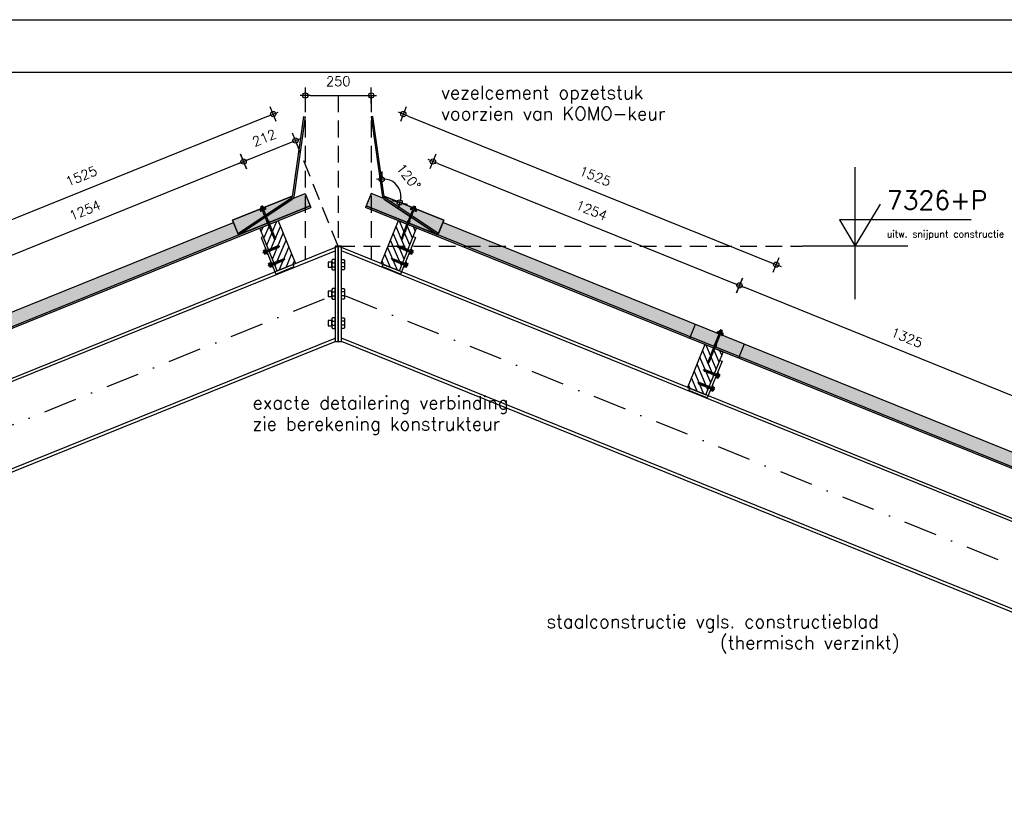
# Model space of a CAD drawing. Extents: x 0 to 38100, y 0 to 35640.
# Tile 31 of 42: x 11736 to 15469, y 32634 to 35640. Entities that reach past the tile are written whole.
import ezdxf
from ezdxf.enums import TextEntityAlignment as Align

# ---------------------------------------------------------------- set-up
doc = ezdxf.new("R2010")
doc.units = 0
doc.header["$LTSCALE"] = 20
doc.header["$PDMODE"] = 1
doc.header["$PDSIZE"] = -3
doc.linetypes.add('DASHDOT2', pattern=[12.7, 6.35, -3.175, 0, -3.175])
doc.linetypes.add('HIDDEN2', pattern=[4.7625, 3.175, -1.5875])
doc.layers.get('0').update_dxf_attribs({"linetype": 'CONTINUOUS'})
doc.layers.get('DEFPOINTS').update_dxf_attribs({"linetype": 'CONTINUOUS'})
for name, color, linetype in [('A--A27--_F123-_SOLID', 7, 'CONTINUOUS'), ('A--A28H-_F-2--', 9, 'CONTINUOUS'), ('A--L$2A-', 7, 'CONTINUOUS'), ('A--L$2A-_F123-', 1, 'CONTINUOUS'), ('A--L27--_F123-', 1, 'CONTINUOUS'), ('A--L28--', 7, 'CONTINUOUS'), ('A--L28--_F-23-', 7, 'CONTINUOUS'), ('A--L28H-_F-23-', 7, 'CONTINUOUS'), ('A--L28S-_F123-', 1, 'CONTINUOUS'), ('A--L47--', 7, 'CONTINUOUS'), ('A--L47--_F123-', 1, 'CONTINUOUS'), ('A--M$1A-_F123-_MAATV', 7, 'CONTINUOUS'), ('A--M$1A-_F123-_PEILM', 7, 'CONTINUOUS'), ('A--T$1A-_F123-_0_13MM', 8, 'CONTINUOUS'), ('A--T$1A-_F123-_0_18MM', 1, 'CONTINUOUS'), ('A--T$1A-_F123-_0_25MM', 2, 'CONTINUOUS'), ('A--T$1A-_F123-_0_35MM', 3, 'CONTINUOUS'), ('X--LR---_CP', 7, 'CONTINUOUS')]:
    doc.layers.add(name, color=color, linetype=linetype)
doc.styles.add('0_13', font='ROMANS.shx', dxfattribs={"height": 26})
doc.styles.add('0_25', font='ROMANS.shx', dxfattribs={"height": 50})
doc.styles.add('0_35', font='ROMANS.shx', dxfattribs={"height": 70})
doc.styles.add('MISO', font='ROMANS.shx')
doc.dimstyles.new('DLV18', dxfattribs={"dimscale": 20, "dimtxt": 1.8, "dimasz": 1, "dimexe": 0, "dimexo": 0, "dimgap": 0, "dimtad": 0, "dimdec": 0, "dimrnd": 1, "dimzin": 0, "dimtxsty": 'MISO', "dimblk1": '$DIMDLV', "dimblk2": '$DIMDLV', "dimsah": 1, "dimcen": 0, "dimse1": 1, "dimse2": 1, "dimclrd": 256, "dimclre": 256, "dimclrt": 1, "dimazin": 3, "dimtfac": 1, "dimtdec": 0, "dimtix": 1, "dimtmove": 0, "dimatfit": 3, "dimtvp": 1.5, "dimtolj": 1, "dimtzin": 0})

# ---------------------------------------------------------------- blocks, each defined once
blk = doc.blocks.new('$DIMDLV')
at = {"color": 0}
for p, q in [((-1, 0), (1, 0)), ((0, -1.5), (0, 1.5))]:
    blk.add_line(p, q, dxfattribs=at)
blk.add_circle((0, 0), 0.5, dxfattribs=at)
blk = doc.blocks.new('*D89')
at = {"layer": 'A--M$1A-_F123-_MAATV', "linetype": 'CONTINUOUS'}
blk.add_line((12678.2, 35274.7), (11301.3, 34718.4), dxfattribs=at)
at = {"layer": 'DEFPOINTS', "color": 0, "linetype": 'CONTINUOUS'}
for p in [(12818.5, 34980.8), (11282.8, 34710.9), (11404.5, 34409.5)]:
    blk.add_point(p, dxfattribs=at)
at = {"layer": 'A--M$1A-_F123-_MAATV', "linetype": 'CONTINUOUS', "xscale": 20, "yscale": 20, "zscale": 20}
for p, rotation in [((12696.8, 35282.2), 21.99999999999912), ((11282.8, 34710.9), 201.9999999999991)]:
    blk.add_blockref('$DIMDLV', p, dxfattribs=dict(at, rotation=rotation))
at = {"layer": 'A--M$1A-_F123-_MAATV', "color": 1, "linetype": 'CONTINUOUS', "insert": (11969.5, 35046.6), "char_height": 36, "attachment_point": 5, "rotation": 22, "style": 'MISO'}
blk.add_mtext('\\A1;1525', dxfattribs=at)
blk = doc.blocks.new('*D75')
at = {"layer": 'A--M$1A-_F123-_MAATV', "linetype": 'CONTINUOUS'}
blk.add_line((12566.1, 35094.6), (11440.9, 34639.9), dxfattribs=at)
at = {"layer": 'DEFPOINTS', "color": 0, "linetype": 'CONTINUOUS'}
for p in [(12681.1, 34863.3), (11422.3, 34632.4), (11518.8, 34393.7)]:
    blk.add_point(p, dxfattribs=at)
at = {"layer": 'A--M$1A-_F123-_MAATV', "linetype": 'CONTINUOUS', "xscale": 20, "yscale": 20, "zscale": 20}
for p, rotation in [((12584.7, 35102), 21.99999999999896), ((11422.3, 34632.4), 201.9999999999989)]:
    blk.add_blockref('$DIMDLV', p, dxfattribs=dict(at, rotation=rotation))
at = {"layer": 'A--M$1A-_F123-_MAATV', "color": 1, "linetype": 'CONTINUOUS', "insert": (11983.3, 34917.3), "char_height": 36, "attachment_point": 5, "rotation": 22, "style": 'MISO'}
blk.add_mtext('\\A1;1254', dxfattribs=at)
blk = doc.blocks.new('QD28001-')
at = {"layer": 'A--L28--_F-23-', "color": 8, "linetype": 'CONTINUOUS'}
for p, q in [((-3.8, -0.3), (-3.4, 0)), ((-3.4, 0), (3.4, 0)), ((3.4, 0), (3.8, -0.3)), ((-5, -8.1), (-11, -9.7)), ((-11, -10.7), (-11, -9.7)), ((-11, -9.7), (11, -9.7)), ((11, -10.7), (-11, -10.7)), ((-5.5, -7.3), (-4.5, -6.1)), ((-5, -8.1), (-5.5, -7.3)), ((5.5, -7.3), (-5.5, -7.3)), ((5, -8.1), (-5, -8.1)), ((-3.8, -4.8), (-3.8, -0.3)), ((3.8, -4.8), (-3.8, -4.8)), ((3.8, -4.8), (-3.8, -4.8)), ((-2.5, -59), (-2.5, -15.2)), ((-1.9, -4.8), (-1.9, -0.3)), ((1.9, -4.8), (1.9, -0.3)), ((2.5, -59), (2.5, -15.2)), ((3.8, -0.3), (3.8, -4.8)), ((4.5, -6.1), (5.5, -7.3)), ((5, -8.1), (5.5, -7.3)), ((11, -9.7), (5, -8.1)), ((11, -10.7), (11, -9.7)), ((-2.5, -84.4), (-2.5, -67)), ((2.5, -84.4), (2.5, -67)), ((3.3, -89.4), (-3.2, -88)), ((3.3, -91.9), (-3.2, -90.6)), ((3.3, -94.5), (-3.2, -93.1)), ((3.3, -97), (-3.2, -95.7)), ((3.3, -99.6), (-3.2, -98.2)), ((3.3, -102.1), (-3.2, -100.7)), ((3.3, -104.7), (-3.2, -103.3)), ((3.3, -107.2), (-3.2, -105.8)), ((3.3, -109.8), (-3.2, -108.4)), ((3.3, -112.3), (-3.2, -110.9)), ((-2.5, -84.4), (-2.1, -86.8)), ((-2.1, -87.6), (-2.1, -86.8)), ((-2.1, -88.4), (-2.1, -90.2)), ((-2.1, -90.9), (-2.1, -92.7)), ((-2.1, -93.5), (-2.1, -95.3)), ((-2.1, -96), (-2.1, -97.8)), ((-2.1, -98.6), (-2.1, -100.4)), ((-2.1, -101.1), (-2.1, -102.9)), ((-2.1, -103.7), (-2.1, -105.5)), ((-2.1, -106.2), (-2.1, -108)), ((-2.1, -108.8), (-2.1, -110.6)), ((-2.1, -111.3), (-2.1, -113.1)), ((3.3, -86.8), (0.1, -86.2)), ((2.1, -89), (2.1, -87.2)), ((2.1, -89.7), (2.1, -91.6)), ((2.1, -92.3), (2.1, -94.1)), ((2.1, -94.8), (2.1, -96.7)), ((2.1, -97.4), (2.1, -99.2)), ((2.1, -99.9), (2.1, -101.8)), ((2.1, -102.5), (2.1, -104.3)), ((2.1, -105), (2.1, -106.9)), ((2.1, -107.6), (2.1, -109.4)), ((2.1, -110.1), (2.1, -111.9)), ((2.5, -84.4), (2.2, -86.3)), ((3.3, -114.9), (-3.2, -113.5)), ((3.3, -117.4), (-3.2, -116)), ((3.3, -120), (-3.2, -118.6)), ((-2.1, -113.9), (-2.1, -115.7)), ((-2.1, -116.4), (-2.1, -118.2)), ((-2.1, -118.9), (-2.1, -120.8)), ((3.3, -130.1), (-0.2, -129.4)), ((3.3, -127.5), (0.1, -126.9)), ((3.3, -132.6), (0.3, -132)), ((2.1, -112.7), (2.1, -114.5)), ((2.1, -115.2), (2.1, -117)), ((2.1, -117.8), (2.1, -119.6)), ((2.1, -120.3), (2.1, -127)), ((2.1, -120.3), (2.1, -122.1)), ((2.1, -127.9), (2.1, -129.7)), ((2.1, -130.4), (2.1, -132.3))]:
    blk.add_line(p, q, dxfattribs=at)
for points in [[(6.2, -6.1), (-6.2, -6.1), (-6.2, -4.8), (6.2, -4.8)], [(-2.1, -87.6), (3.3, -89.4), (2.1, -89.7), (-3.2, -88)], [(-2.1, -90.2), (3.3, -91.9), (2.1, -92.3), (-3.2, -90.6)], [(-2.1, -92.7), (3.3, -94.5), (2.1, -94.8), (-3.2, -93.1)], [(-2.1, -95.3), (3.3, -97), (2.1, -97.4), (-3.2, -95.7)], [(-2.1, -97.8), (3.3, -99.6), (2.1, -99.9), (-3.2, -98.2)], [(-2.1, -100.4), (3.3, -102.1), (2.1, -102.5), (-3.2, -100.7)], [(-2.1, -102.9), (3.3, -104.7), (2.1, -105), (-3.2, -103.3)], [(-2.1, -105.5), (3.3, -107.2), (2.1, -107.6), (-3.2, -105.8)], [(-2.1, -108), (3.3, -109.8), (2.1, -110.1), (-3.2, -108.4)], [(-2.1, -110.6), (3.3, -112.3), (2.1, -112.7), (-3.2, -110.9)], [(2.1, -87.2), (0.1, -86.2), (2.1, -86.3), (3.3, -86.8)], [(-2.1, -113.1), (3.3, -114.9), (2.1, -115.2), (-3.2, -113.5)], [(-2.1, -115.7), (3.3, -117.4), (2.1, -117.8), (-3.2, -116)], [(-2.1, -118.2), (3.3, -120), (2.1, -120.3), (-3.2, -118.6)], [(2.1, -127.9), (0.1, -126.9), (2.1, -127), (3.3, -127.5)]]:
    blk.add_lwpolyline(points, close=True, dxfattribs=at)
for points in [[(-2.5, -67), (-1.9, -63.3), (-1.9, -59), (-3.7, -59, 0.215905), (-2.5, -67, 0.240288)], [(2.5, -67), (1.9, -63.3), (1.9, -59), (3.7, -59, -0.215905), (2.5, -67, -0.240288)], [(-2.1, -126.5, -0.245375), (-1.3, -126.9, -0.082052), (-0.2, -129.2, -0.040501), (0.3, -131.9, -0.029739), (0.5, -135.6, -0.004166)]]:
    blk.add_lwpolyline(points, format="xyb", dxfattribs=at)
for points in [[(-2.1, -118.9), (-2.1, -128.3), (-3.2, -128.7), (-2.1, -129.1), (-2.1, -130.9), (-3.2, -131.3), (-2.1, -131.6), (-2.1, -134), (0, -136.1), (2.1, -134), (2.1, -133)], [(-0.3, -128.9), (3.3, -130.1), (2.1, -130.4), (-0.1, -129.7)], [(0.3, -131.7), (3.3, -132.6), (2.1, -133), (0.4, -132.4)]]:
    blk.add_lwpolyline(points, dxfattribs=at)
for centre, radius, start, end in [((-2.9, -1.6), 1.57, 52.1205, 127.8795), ((0, -5.8), 5.77, 70.5292, 109.4708), ((2.9, -1.6), 1.57, 52.1205, 127.8795), ((-5.9, -16.8), 6.13, 100.6396, 178.4291), ((0, -65.2), 50, 76.1169, 103.8831), ((5.8, -16.8), 6.13, 1.571, 79.361)]:
    blk.add_arc(centre, radius, start, end, dxfattribs=at)
at = {"layer": 'X--LR---_CP', "linetype": 'CONTINUOUS'}
blk.add_point((0, 0), dxfattribs=at)
blk = doc.blocks.new('QD28002-')
at = {"layer": 'A--L28--_F-23-', "color": 8, "linetype": 'CONTINUOUS'}
for p, q in [((-10.2, 0), (-10.2, 3)), ((10.3, 3), (-10.2, 3)), ((10.3, 0), (-10.2, 0)), ((-7.5, 10.5), (7.5, 10.5)), ((-7.5, 3), (-7.5, 10.5)), ((-3.8, 3), (-3.8, 10.5)), ((0, 15), (0, -54.5)), ((3.7, 3), (3.7, 10.5)), ((7.5, 3), (7.5, 10.5)), ((10.3, 0), (10.3, 3)), ((-1.9, 0), (-4.7, -1)), ((4.7, -2.2), (-4.7, -5.5)), ((4.7, -6.7), (-4.7, -10)), ((4.7, -11.2), (-4.7, -14.5)), ((4.7, -15.7), (-4.7, -19)), ((4.7, -20.2), (-4.7, -23.5)), ((4.7, -24.7), (-4.7, -28)), ((4.7, -29.2), (-4.7, -32.5)), ((4.7, -33.7), (-4.7, -37)), ((-3.2, 0), (-3.2, -46.3)), ((3.2, 0), (3.2, -46.3)), ((4.7, -38.2), (-4.7, -41.5)), ((4.7, -42.7), (-4.7, -46)), ((-3.2, -46.3), (-1.5, -50)), ((1.5, -50), (-1.5, -50)), ((3.2, -46.3), (1.5, -50))]:
    blk.add_line(p, q, dxfattribs=at)
for centre, major_axis, ratio, start_param, end_param in [((-5.6, 9), (-1.87, 0), 0.8, -3.141593, 0), ((0, 9), (-3.75, 0), 0.4, 3.141592, 6.283189), ((5.6, 9), (-1.87, 0), 0.8, -3.141593, 0)]:
    blk.add_ellipse(centre, major_axis=major_axis, ratio=ratio, start_param=start_param, end_param=end_param, dxfattribs=at)
at = {"layer": 'X--LR---_CP', "linetype": 'CONTINUOUS'}
blk.add_point((0, 0), dxfattribs=at)
blk = doc.blocks.new('*X7')
at = {"color": 0}
for p, q in [((16538.7, 19791.4), (16608.4, 19861.1)), ((16538.7, 19819.7), (16580.2, 19861.1)), ((16538.7, 19848), (16551.9, 19861.1)), ((16538.7, 19763.1), (16613.7, 19838.1)), ((16538.7, 19734.8), (16613.7, 19809.8)), ((16538.7, 19706.6), (16613.7, 19781.6)), ((16546.6, 19686.1), (16613.7, 19753.3)), ((16574.9, 19686.1), (16613.7, 19725)), ((16603.2, 19686.1), (16613.7, 19696.7))]:
    blk.add_line(p, q, dxfattribs=at)
blk = doc.blocks.new('QD28H46-')
at = {"layer": 'A--L28H-_F-23-', "color": 2}
blk.add_lwpolyline([(0, 0), (0, 175), (75, 175), (75, 0)], close=True, dxfattribs=at)
at = {"layer": 'X--LR---_CP'}
blk.add_point((0, 0), dxfattribs=at)
at = {"layer": 'A--A28H-_F-2--'}
blk.add_blockref('*X7', (-16538.7, -19686.1), dxfattribs=at)
blk = doc.blocks.new('QD20601-')
at = {"layer": 'A--L28--_F-23-', "color": 1, "linetype": 'CONTINUOUS'}
blk.add_lwpolyline([(-9, 141), (-9, -9), (66, -9), (66, 0), (0, 0), (0, 0), (0, 141)], close=True, dxfattribs=at)
at = {"layer": 'X--LR---_CP', "linetype": 'CONTINUOUS'}
blk.add_point((0, 0), dxfattribs=at)
blk = doc.blocks.new('QD28003-')
at = {"layer": 'X--LR---_CP', "linetype": 'CONTINUOUS'}
blk.add_point((0, 0), dxfattribs=at)
at = {"layer": 'A--L28--', "color": 1, "linetype": 'CONTINUOUS'}
for name, p in [('QD28001-', (0, 74.1)), ('QD28H46-', (-37.5, -175)), ('QD20601-', (-37.5, -175))]:
    blk.add_blockref(name, p, dxfattribs=at)
at = {"layer": 'A--L28--', "color": 1, "linetype": 'CONTINUOUS', "rotation": 90}
for p in [(-46.5, -91), (-46.5, -144.3)]:
    blk.add_blockref('QD28002-', p, dxfattribs=at)
blk = doc.blocks.new('*D95')
at = {"layer": 'A--M$1A-_F123-_MAATV', "linetype": 'CONTINUOUS'}
blk.add_line((13208.8, 35274.7), (14585.7, 34718.4), dxfattribs=at)
at = {"layer": 'DEFPOINTS', "color": 0, "linetype": 'CONTINUOUS'}
for p in [(13068.5, 34980.8), (14604.2, 34710.9), (14482.5, 34409.5)]:
    blk.add_point(p, dxfattribs=at)
at = {"layer": 'A--M$1A-_F123-_MAATV', "linetype": 'CONTINUOUS', "xscale": 20, "yscale": 20, "zscale": 20}
for p, rotation in [((13190.2, 35282.2), 158.0000000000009), ((14604.2, 34710.9), 338.0000000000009)]:
    blk.add_blockref('$DIMDLV', p, dxfattribs=dict(at, rotation=rotation))
at = {"layer": 'A--M$1A-_F123-_MAATV', "color": 1, "linetype": 'CONTINUOUS', "insert": (13917.5, 35046.6), "char_height": 36, "attachment_point": 5, "rotation": 338, "style": 'MISO'}
blk.add_mtext('\\A1;1525', dxfattribs=at)
blk = doc.blocks.new('*D94')
at = {"layer": 'A--M$1A-_F123-_MAATV'}
blk.add_line((14483.2, 34625), (15674.6, 34143.6), dxfattribs=at)
at = {"layer": 'DEFPOINTS', "color": 0}
for p in [(14368.2, 34393.7), (15693.2, 34136.1), (15596.7, 33897.3)]:
    blk.add_point(p, dxfattribs=at)
at = {"layer": 'A--M$1A-_F123-_MAATV', "xscale": 20, "yscale": 20, "zscale": 20}
for p, rotation in [((14464.7, 34632.4), 157.9999999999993), ((15693.2, 34136.1), 337.9999999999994)]:
    blk.add_blockref('$DIMDLV', p, dxfattribs=dict(at, rotation=rotation))
at = {"layer": 'A--M$1A-_F123-_MAATV', "color": 1, "insert": (15099.1, 34434.3), "char_height": 36, "attachment_point": 5, "rotation": 338, "style": 'MISO'}
blk.add_mtext('\\A1;1325', dxfattribs=at)
blk = doc.blocks.new('*D96')
at = {"layer": 'A--M$1A-_F123-_MAATV', "linetype": 'CONTINUOUS'}
blk.add_line((13320.9, 35094.6), (14446.1, 34639.9), dxfattribs=at)
at = {"layer": 'DEFPOINTS', "color": 0, "linetype": 'CONTINUOUS'}
for p in [(13205.9, 34863.3), (14464.7, 34632.4), (14368.2, 34393.7)]:
    blk.add_point(p, dxfattribs=at)
at = {"layer": 'A--M$1A-_F123-_MAATV', "linetype": 'CONTINUOUS', "xscale": 20, "yscale": 20, "zscale": 20}
for p, rotation in [((13302.4, 35102), 158.0000000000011), ((14464.7, 34632.4), 338.0000000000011)]:
    blk.add_blockref('$DIMDLV', p, dxfattribs=dict(at, rotation=rotation))
at = {"layer": 'A--M$1A-_F123-_MAATV', "color": 1, "linetype": 'CONTINUOUS', "insert": (13903.7, 34917.3), "char_height": 36, "attachment_point": 5, "rotation": 338, "style": 'MISO'}
blk.add_mtext('\\A1;1254', dxfattribs=at)
blk = doc.blocks.new('*D77')
at = {"layer": 'A--M$1A-_F123-_MAATV', "linetype": 'CONTINUOUS'}
blk.add_arc((13116.8, 34971), 64.2, 355.9116, 80.0884, dxfattribs=at)
at = {"layer": 'DEFPOINTS', "color": 0, "linetype": 'CONTINUOUS'}
for p in [(13074.4, 35272.7), (13177.9, 34990.8), (13116, 34976.9), (13117.8, 34970.6), (13343.8, 34879.3)]:
    blk.add_point(p, dxfattribs=at)
at = {"layer": 'A--M$1A-_F123-_MAATV', "linetype": 'CONTINUOUS', "xscale": 20, "yscale": 20, "zscale": 20}
for p, rotation in [((13107.9, 35034.6), 179.044210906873), ((13176.4, 34946.9), 256.9557890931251)]:
    blk.add_blockref('$DIMDLV', p, dxfattribs=dict(at, rotation=rotation))
at = {"layer": 'A--M$1A-_F123-_MAATV', "color": 1, "linetype": 'CONTINUOUS', "insert": (13210, 35043.8), "char_height": 36, "attachment_point": 5, "rotation": 308, "style": 'MISO'}
blk.add_mtext('\\A1;120°', dxfattribs=at)
blk = doc.blocks.new('*D76')
at = {"layer": 'A--M$1A-_F123-_MAATV', "linetype": 'CONTINUOUS'}
blk.add_line((12603.2, 35109.5), (12762.9, 35174.1), dxfattribs=at)
at = {"layer": 'DEFPOINTS', "color": 0, "linetype": 'CONTINUOUS'}
for p in [(12781.5, 35181.6), (12877.9, 34942.8), (12681.1, 34863.3)]:
    blk.add_point(p, dxfattribs=at)
at = {"layer": 'A--M$1A-_F123-_MAATV', "linetype": 'CONTINUOUS', "xscale": 20, "yscale": 20, "zscale": 20}
for p, rotation in [((12781.5, 35181.6), 22.00000000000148), ((12584.7, 35102), 202.0000000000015)]:
    blk.add_blockref('$DIMDLV', p, dxfattribs=dict(at, rotation=rotation))
at = {"layer": 'A--M$1A-_F123-_MAATV', "color": 1, "linetype": 'CONTINUOUS', "insert": (12662.8, 35191.9), "char_height": 36, "attachment_point": 5, "rotation": 22, "style": 'MISO'}
blk.add_mtext('\\A1;212', dxfattribs=at)
blk = doc.blocks.new('QD47001-')
at = {"layer": 'A--L47--_F123-', "color": 1, "linetype": 'CONTINUOUS'}
blk.add_lwpolyline([(203.6, 147), (-22.5, 55.6), (-2.3, 5.7), (194.8, 136.5, 0.214481), (205.3, 153.2), (246.9, 449), (252.8, 448.2), (211.3, 152.4, -0.214481), (198.2, 131.5), (0, 0), (-22.5, 55.6)], format="xyb", close=True, dxfattribs=at)
at = {"layer": 'X--LR---_CP', "linetype": 'CONTINUOUS'}
blk.add_point((0, 0), dxfattribs=at)
blk = doc.blocks.new('*D78')
at = {"layer": 'A--M$1A-_F123-_MAATV', "linetype": 'CONTINUOUS'}
blk.add_line((12838.5, 35352.5), (13048.5, 35352.5), dxfattribs=at)
at = {"layer": 'DEFPOINTS', "color": 0, "linetype": 'CONTINUOUS'}
for p in [(13068.5, 35352.5), (12818.5, 35271.9), (13068.5, 35271.9)]:
    blk.add_point(p, dxfattribs=at)
at = {"layer": 'A--M$1A-_F123-_MAATV', "linetype": 'CONTINUOUS', "xscale": 20, "yscale": 20, "zscale": 20, "rotation": 180}
blk.add_blockref('$DIMDLV', (12818.5, 35352.5), dxfattribs=at)
at = {"layer": 'A--M$1A-_F123-_MAATV', "linetype": 'CONTINUOUS', "xscale": 20, "yscale": 20, "zscale": 20}
blk.add_blockref('$DIMDLV', (13068.5, 35352.5), dxfattribs=at)
at = {"layer": 'A--M$1A-_F123-_MAATV', "color": 1, "linetype": 'CONTINUOUS', "insert": (12943.5, 35406.5), "char_height": 36, "attachment_point": 5, "style": 'MISO'}
blk.add_mtext('\\A1;250', dxfattribs=at)
blk = doc.blocks.new('OO-PM-02')
at = {"layer": 'A--M$1A-_F123-_PEILM', "color": 1}
blk.add_line((10, 0), (-10, 0), dxfattribs=at)
at = {"layer": 'A--M$1A-_F123-_PEILM', "color": 2}
blk.add_lwpolyline([(22, 5), (-3, 5), (0, 0), (4.8, 8)], dxfattribs=at)
at = {"layer": 'A--T$1A-_F123-_0_13MM', "color": 8, "style": '0_13', "flags": 1}
blk.add_attdef('NULPUNT', text='', height=0.5, rotation=59.0362, dxfattribs=at).set_placement((2.4, 4), align=Align.BOTTOM_RIGHT)
at = {"layer": 'A--T$1A-_F123-_0_13MM', "color": 8, "style": '0_13'}
blk.add_attdef('BIJSCHRIFT', (6, 1.7), '', height=1.3, dxfattribs=at)
at = {"layer": 'A--T$1A-_F123-_0_35MM', "color": 3, "style": '0_35'}
blk.add_attdef('PEIL', (6, 7), '', height=3.5, dxfattribs=at)
blk = doc.blocks.new('KA-A1-2X')
at = {"layer": 'A--L$2A-_F123-'}
blk.add_lwpolyline([(0, 0), (0, 594), (1261, 594), (1261, 0)], close=True, dxfattribs=at)
at = {"layer": 'A--L$2A-_F123-', "color": 4}
blk.add_lwpolyline([(10, 10), (1251, 10), (1251, 584), (10, 584)], close=True, dxfattribs=at)

msp = doc.modelspace()

# ---------------------------------------------------------------- hatches: boundary and pattern name
at = {"layer": 'A--A27--_F123-_SOLID', "linetype": 'CONTINUOUS'}
for points in [[(12818.5, 35271.9), (12812.6, 35272.7), (12771, 34976.9, -0.214481), (12760.5, 34960.2), (12563.4, 34829.3), (12565.7, 34823.7), (12763.8, 34955.2, 0.214481), (12776.9, 34976)], [(13110.1, 34976, 0.214481), (13123.2, 34955.2), (13321.3, 34823.7), (13323.6, 34829.3), (13126.5, 34960.2, -0.214481), (13116, 34976.9), (13074.4, 35272.7), (13068.5, 35271.9)]]:
    msp.add_hatch(color=7, dxfattribs=at).paths.add_polyline_path(points)
h = msp.add_hatch(color=16, dxfattribs=at)
edge = h.paths.add_edge_path()
edge.add_line((12565.7, 34823.7), (12763.8, 34955.2))
edge.add_arc((12747.2, 34980.2), 30, 303.5782, 321.4447)
edge.add_line((12770.7, 34961.5), (12818.5, 34980.8))
edge.add_line((12818.5, 34980.8), (12837.6, 34933.5))
edge.add_line((12837.6, 34933.5), (12565.7, 34823.7))
h = msp.add_hatch(color=16, dxfattribs=at)
edge = h.paths.add_edge_path()
edge.add_line((13321.3, 34823.7), (13123.2, 34955.2))
edge.add_arc((13139.8, 34980.2), 30, 218.5553, 236.4218, ccw=False)
edge.add_line((13116.3, 34961.5), (13068.5, 34980.8))
edge.add_line((13068.5, 34980.8), (13049.4, 34933.5))
edge.add_line((13049.4, 34933.5), (13321.3, 34823.7))
h = msp.add_hatch(color=16, dxfattribs=at)
edge = h.paths.add_edge_path()
edge.add_line((12563.4, 34829.3), (12760.5, 34960.2))
edge.add_arc((12747.2, 34980.2), 24, 303.5782, 336.4765)
edge.add_line((12769.2, 34970.6), (12543.2, 34879.3))
edge.add_line((12543.2, 34879.3), (12563.4, 34829.3))
h = msp.add_hatch(color=16, dxfattribs=at)
edge = h.paths.add_edge_path()
edge.add_line((13323.6, 34829.3), (13126.5, 34960.2))
edge.add_arc((13139.8, 34980.2), 24, 203.5235, 236.4218, ccw=False)
edge.add_line((13117.8, 34970.6), (13343.8, 34879.3))
edge.add_line((13343.8, 34879.3), (13323.6, 34829.3))

# ---------------------------------------------------------------- linework, layer by layer
at = {"layer": 'A--A27--_F123-_SOLID', "color": 7, "linetype": 'CONTINUOUS'}
for points in [[(12812.6, 35272.7), (12818.5, 35271.9), (12776.9, 34976, -0.214481), (12763.8, 34955.2), (12565.7, 34823.7), (12563.4, 34829.3), (12760.5, 34960.2, 0.214481), (12771, 34976.9)], [(13074.4, 35272.7), (13068.5, 35271.9), (13110.1, 34976, 0.214481), (13123.2, 34955.2), (13321.3, 34823.7), (13323.6, 34829.3), (13126.5, 34960.2, -0.214481), (13116, 34976.9)]]:
    msp.add_lwpolyline(points, format="xyb", close=True, dxfattribs=at)
at = {"layer": 'A--A27--_F123-_SOLID', "color": 16, "linetype": 'CONTINUOUS'}
for points in [[(12565.7, 34823.7), (12763.8, 34955.2, 0.078116), (12770.7, 34961.5), (12818.5, 34980.8), (12837.6, 34933.5)], [(13321.3, 34823.7), (13123.2, 34955.2, -0.078116), (13116.3, 34961.5), (13068.5, 34980.8), (13049.4, 34933.5)], [(12563.4, 34829.3), (12760.5, 34960.2, 0.14454), (12769.2, 34970.6), (12543.2, 34879.3)], [(13323.6, 34829.3), (13126.5, 34960.2, -0.14454), (13117.8, 34970.6), (13343.8, 34879.3)]]:
    msp.add_lwpolyline(points, format="xyb", close=True, dxfattribs=at)
at = {"layer": 'A--A27--_F123-_SOLID', "color": 7, "linetype": 'CONTINUOUS'}
for points in [[(10197.6, 33859.9), (10195.1, 33865.9), (12840, 34927.5), (12837.6, 34933.5)], [(15689.4, 33859.9), (15691.9, 33865.9), (13047, 34927.5), (13049.4, 34933.5)]]:
    msp.add_solid(points, dxfattribs=at)
at = {"layer": 'A--A27--_F123-_SOLID', "color": 16, "linetype": 'CONTINUOUS'}
for points in [[(10195.1, 33865.9), (10176, 33913.2), (12565.7, 34823.7), (12546.6, 34870.9)], [(15691.9, 33865.9), (15711, 33913.2), (13321.3, 34823.7), (13340.5, 34870.9)]]:
    msp.add_solid(points, dxfattribs=at)
at = {"layer": 'A--L27--_F123-', "color": 1, "linetype": 'CONTINUOUS'}
for p, q in [((12770.7, 34961.5), (12818.5, 34980.8)), ((12818.5, 34980.8), (12840, 34927.5)), ((13068.5, 34980.8), (13047, 34927.5)), ((13116.3, 34961.5), (13068.5, 34980.8)), ((1925, 30579.6), (12546.6, 34870.9)), ((20768.1, 31870), (13340.5, 34870.9)), ((14297, 34484.5), (14275.5, 34431.2)), ((14482.5, 34409.5), (14460.9, 34356.2))]:
    msp.add_line(p, q, dxfattribs=at)
at = {"layer": 'A--L27--_F123-', "color": 8, "linetype": 'CONTINUOUS'}
for p, q in [((1944.1, 30532.3), (12837.6, 34933.5)), ((1946.6, 30526.3), (12840, 34927.5)), ((20746.6, 31816.7), (13047, 34927.5)), ((20749, 31822.7), (13049.4, 34933.5))]:
    msp.add_line(p, q, dxfattribs=at)
at = {"layer": 'A--L28S-_F123-', "color": 1}
for p, q in [((2253.4, 30461.5), (12943.5, 34780.6)), ((2264.9, 30453.7), (12931.5, 34763.3)), ((20546.9, 31708.6), (12943.5, 34780.6)), ((20535.4, 31700.8), (12955.5, 34763.3)), ((2571.9, 30246.7), (12931.5, 34432.2)), ((2583.4, 30238.9), (12931.5, 34419.8)), ((20228.4, 31493.8), (12955.5, 34432.2)), ((20216.9, 31486), (12955.5, 34419.8))]:
    msp.add_line(p, q, dxfattribs=at)
at = {"layer": 'A--L28S-_F123-', "color": 8}
for p, q in [((12921.4, 34718.5), (12931.5, 34718.5)), ((12965.7, 34718.5), (12955.5, 34718.5)), ((12921.4, 34703.2), (12931.5, 34703.2)), ((12965.7, 34703.2), (12955.5, 34703.2)), ((12921.4, 34607.9), (12931.5, 34607.9)), ((12965.7, 34607.9), (12955.5, 34607.9)), ((12921.4, 34592.5), (12931.5, 34592.5)), ((12965.7, 34592.5), (12955.5, 34592.5)), ((12921.4, 34497.2), (12931.5, 34497.2)), ((12965.7, 34497.2), (12955.5, 34497.2)), ((12921.4, 34481.8), (12931.5, 34481.8)), ((12965.7, 34481.8), (12955.5, 34481.8))]:
    msp.add_line(p, q, dxfattribs=at)
at = {"layer": 'A--L28S-_F123-', "color": 8, "linetype": 'DASHDOT2'}
for p, q in [((2407.3, 30345.7), (12931.5, 34597.8)), ((20393.1, 31592.8), (12955.5, 34597.8))]:
    msp.add_line(p, q, dxfattribs=at)
at = {"layer": 'A--L28S-_F123-', "color": 1}
for points in [[(12931.5, 34419.8), (12943.5, 34419.8), (12943.5, 34780.6), (12931.5, 34780.6)], [(12943.5, 34419.8), (12955.5, 34419.8), (12955.5, 34780.6), (12943.5, 34780.6)]]:
    msp.add_lwpolyline(points, close=True, dxfattribs=at)
at = {"layer": 'A--L28S-_F123-', "color": 8}
for points in [[(12905.9, 34700.9), (12919.3, 34700.9), (12919.3, 34720.9), (12905.9, 34720.9)], [(12931.5, 34730.9), (12921.4, 34730.9), (12919.3, 34727.8), (12919.3, 34721.6), (12921.4, 34718.5), (12919.3, 34715.5), (12919.3, 34706.2), (12921.4, 34703.2), (12919.3, 34700.1), (12919.3, 34693.9), (12921.4, 34690.9), (12931.5, 34690.9)], [(12955.5, 34730.9), (12965.7, 34730.9), (12967.7, 34727.8), (12967.7, 34721.6), (12965.7, 34718.5), (12967.7, 34715.5), (12967.7, 34706.2), (12965.7, 34703.2), (12967.7, 34700.1), (12967.7, 34693.9), (12965.7, 34690.9), (12955.5, 34690.9)], [(12905.9, 34590.2), (12919.3, 34590.2), (12919.3, 34610.2), (12905.9, 34610.2)], [(12931.5, 34620.2), (12921.4, 34620.2), (12919.3, 34617.1), (12919.3, 34611), (12921.4, 34607.9), (12919.3, 34604.8), (12919.3, 34595.6), (12921.4, 34592.5), (12919.3, 34589.4), (12919.3, 34583.3), (12921.4, 34580.2), (12931.5, 34580.2)], [(12955.5, 34620.2), (12965.7, 34620.2), (12967.7, 34617.1), (12967.7, 34611), (12965.7, 34607.9), (12967.7, 34604.8), (12967.7, 34595.6), (12965.7, 34592.5), (12967.7, 34589.4), (12967.7, 34583.3), (12965.7, 34580.2), (12955.5, 34580.2)], [(12905.9, 34479.5), (12919.3, 34479.5), (12919.3, 34499.5), (12905.9, 34499.5)], [(12931.5, 34509.5), (12921.4, 34509.5), (12919.3, 34506.4), (12919.3, 34500.3), (12921.4, 34497.2), (12919.3, 34494.1), (12919.3, 34484.9), (12921.4, 34481.8), (12919.3, 34478.7), (12919.3, 34472.6), (12921.4, 34469.5), (12931.5, 34469.5)], [(12955.5, 34509.5), (12965.7, 34509.5), (12967.7, 34506.4), (12967.7, 34500.3), (12965.7, 34497.2), (12967.7, 34494.1), (12967.7, 34484.9), (12965.7, 34481.8), (12967.7, 34478.7), (12967.7, 34472.6), (12965.7, 34469.5), (12955.5, 34469.5)]]:
    msp.add_lwpolyline(points, close=True, dxfattribs=at)
for points in [[(12919.3, 34721.6), (12919.3, 34715.5)], [(12967.7, 34721.6), (12967.7, 34715.5)], [(12919.3, 34706.2), (12919.3, 34700.1)], [(12967.7, 34706.2), (12967.7, 34700.1)], [(12919.3, 34611), (12919.3, 34604.8)], [(12967.7, 34611), (12967.7, 34604.8)], [(12919.3, 34595.6), (12919.3, 34589.4)], [(12967.7, 34595.6), (12967.7, 34589.4)], [(12919.3, 34500.3), (12919.3, 34494.1)], [(12967.7, 34500.3), (12967.7, 34494.1)], [(12919.3, 34484.9), (12919.3, 34478.7)], [(12967.7, 34484.9), (12967.7, 34478.7)]]:
    msp.add_lwpolyline(points, dxfattribs=at)
at = {"layer": 'A--M$1A-_F123-_MAATV', "color": 27, "linetype": 'HIDDEN2'}
for p, q in [((12818.5, 35352.5), (12818.5, 34730.1)), ((12943.5, 35352.5), (12943.5, 34780.6)), ((13068.5, 35352.5), (13068.5, 34730.1)), ((12943.5, 34780.6), (12781.5, 35181.6)), ((12943.5, 34780.6), (14703.4, 34780.6))]:
    msp.add_line(p, q, dxfattribs=at)
at = {"layer": 'A--M$1A-_F123-_PEILM', "color": 1, "linetype": 'CONTINUOUS'}
msp.add_line((14903.4, 34580.6), (14903.4, 35080.6), dxfattribs=at)
at = {"layer": 'A--T$1A-_F123-_0_18MM', "linetype": 'CONTINUOUS'}
for points in [[(13092.9, 35141.5, 0, 13.3, 0), (13110.8, 35173.9, 0, 0, 0), (13212.4, 35358, 0, 0, 0), (13327.6, 35358, 0, 0, 0)], [(15299.5, 33472.8, 0, 13.3, 0), (15282.2, 33436.7, 0, 0, 0), (15240.8, 33351.8, 0, 0, 0), (15144, 33351.8, 0, 0, 0)]]:
    msp.add_lwpolyline(points, format="xyseb", dxfattribs=at)
at = {"layer": 'A--T$1A-_F123-_0_25MM', "linetype": 'CONTINUOUS'}
msp.add_lwpolyline([(12931.5, 34419.8, 0, 20, 0), (12873.9, 34386.9, 0, 0, 0), (12514.6, 34181.5, 0, 0, 0), (12618.4, 34181.5, 0, 0, 0)], format="xyseb", dxfattribs=at)

# ---------------------------------------------------------------- block references
at = {"layer": 'A--L$2A-', "xscale": 20, "yscale": 20}
msp.add_blockref('KA-A1-2X', (0, 23760), dxfattribs=at)
at = {"layer": 'A--L28--', "color": 1, "linetype": 'CONTINUOUS', "rotation": 21.99999999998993}
msp.add_blockref('QD28003-', (12681.1, 34863.3), dxfattribs=at)
at = {"layer": 'A--L28--', "color": 1, "linetype": 'CONTINUOUS', "xscale": -1, "rotation": 338.0000000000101}
for p in [(13205.9, 34863.3), (14368.2, 34393.7)]:
    msp.add_blockref('QD28003-', p, dxfattribs=at)
at = {"layer": 'A--L47--', "color": 1, "linetype": 'CONTINUOUS'}
msp.add_blockref('QD47001-', (12565.7, 34823.7), dxfattribs=at)
at = {"layer": 'A--L47--', "color": 1, "linetype": 'CONTINUOUS', "xscale": -1}
msp.add_blockref('QD47001-', (13321.3, 34823.7), dxfattribs=at)
at = {"layer": 'A--M$1A-_F123-_PEILM', "linetype": 'CONTINUOUS', "xscale": 20, "yscale": 20}
msp.add_blockref('OO-PM-02', (14903.4, 34780.6), dxfattribs=at).add_auto_attribs({'PEIL': '7326+P', 'BIJSCHRIFT': 'uitw. snijpunt constructie'})

# ---------------------------------------------------------------- texts
at = {"layer": 'A--T$1A-_F123-_0_25MM', "linetype": 'CONTINUOUS', "style": '0_25'}
for s, p in [('vezelcement opzetstuk', (13332.6, 35339)), ('voorzien van KOMO-keur', (13332.6, 35259)), ('exacte detailering verbinding', (12618.5, 34162.5)), ('zie berekening konstrukteur', (12618.5, 34082.5)), ('staalconstructie vgls. constructieblad', (13732.9, 33332.8)), ('(thermisch verzinkt)', (14390, 33252.8))]:
    msp.add_text(s, height=50, dxfattribs=at).set_placement(p)

# ---------------------------------------------------------------- dimensions: what is measured, and where the dimension line sits
at = {"layer": 'A--M$1A-_F123-_MAATV', "color": 8, "linetype": 'CONTINUOUS'}
dim = msp.add_linear_dim(base=(13068.5, 35352.5), p1=(12818.5, 35271.9), p2=(13068.5, 35271.9), dimstyle='DLV18', dxfattribs=at)
dim.commit()
dim.dimension.update_dxf_attribs({"geometry": '*D78', "text_midpoint": (12943.5, 35406.5)})
at = {"layer": 'A--M$1A-_F123-_MAATV', "color": 1, "linetype": 'CONTINUOUS'}
for p1, p2, distance, picture, middle in [((12818.5, 34980.8), (11404.5, 34409.5), -325, '*D89', (11969.5, 35046.6)), ((13068.5, 34980.8), (14482.5, 34409.5), 325, '*D95', (13917.5, 35046.6)), ((12681.1, 34863.3), (11518.8, 34393.7), -257.5, '*D75', (11983.3, 34917.3)), ((13205.9, 34863.3), (14368.2, 34393.7), 257.5, '*D96', (13903.7, 34917.3))]:
    dim = msp.add_aligned_dim(p1=p1, p2=p2, distance=distance, dimstyle='DLV18', dxfattribs=at)
    dim.commit()
    dim.dimension.update_dxf_attribs({"geometry": picture, "text_midpoint": middle})
dim = msp.add_angular_dim_2l(base=(13177.9, 34990.8), line1=((13116, 34976.9), (13074.4, 35272.7)), line2=((13343.8, 34879.3), (13117.8, 34970.6)), dimstyle='DLV18', dxfattribs=at)
dim.commit()
dim.dimension.update_dxf_attribs({"geometry": '*D77', "text_midpoint": (13210, 35043.8)})
at = {"layer": 'A--M$1A-_F123-_MAATV', "color": 8, "linetype": 'CONTINUOUS'}
dim = msp.add_aligned_dim(p1=(12681.1, 34863.3), p2=(12877.9, 34942.8), distance=257.5, dimstyle='DLV18', dxfattribs=at)
dim.commit()
dim.dimension.update_dxf_attribs({"geometry": '*D76', "text_midpoint": (12662.8, 35191.9)})
at = {"layer": 'A--M$1A-_F123-_MAATV'}
dim = msp.add_aligned_dim(p1=(14368.2, 34393.7), p2=(15596.7, 33897.3), distance=257.5, dimstyle='DLV18', dxfattribs=at)
dim.commit()
dim.dimension.update_dxf_attribs({"geometry": '*D94', "text_midpoint": (15099.1, 34434.3)})

doc.saveas('drawing.dxf')
